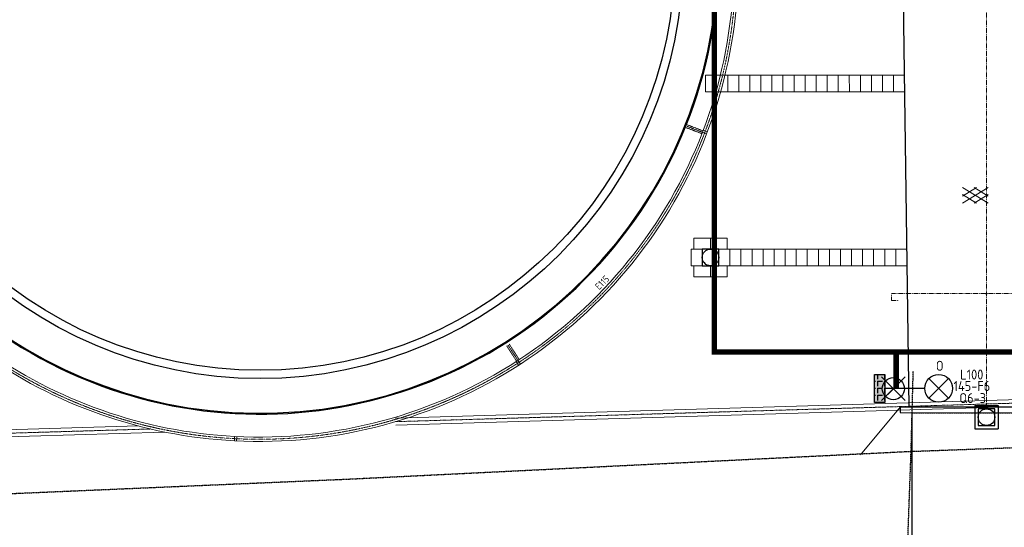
# Model space of a CAD drawing. Header units: metres. Extents: x -270273 to 328371, y -146885 to 591473.
# Tile 44 of 256: x -61774 to -26161, y -55462 to -37103. Entities that reach past the tile are written whole.
import ezdxf
from ezdxf.enums import TextEntityAlignment as Align
from ezdxf.lldxf.tags import DXFTag

# ---------------------------------------------------------------- set-up
doc = ezdxf.new("R2010")
doc.units = ezdxf.units.M
for name, pattern in [('DASHED', [19.05, 12.7, -6.35]), ('RI-AWZI_PROCESLEIDING', [18.45, 6, -1.8, 1.75, -1.8, 1.75, -1.8, 1.75, -1.8]), ('RI-AWZI_TERREINRIOLERING', [19.8, 6, -1.8, 2.4, -1.8, 1.8, -1.8, 2.4, -1.8]), ('STIPPELFIJN', [0.375, 0.25, -0.125])]:
    doc.linetypes.add(name, pattern=pattern)
doc.layers.get('0').update_dxf_attribs({"color": 151})
for name, color, linetype, lineweight in [('B-CO-BC-BETONVORM-G', 50, 'Continuous', 18), ('B-XX-RI-AWZI_PROCESLEIDING-G', 30, 'RI-AWZI_PROCESLEIDING', 18), ('B-XX-RI-AWZI_TERREINRIOLERING-G', 211, 'RI-AWZI_TERREINRIOLERING', 18), ('B-XX-VH-GRASBETON-V', 253, 'Continuous', 18), ('B-XX-VH-VERHARDING-V', 253, 'Continuous', 18)]:
    doc.layers.add(name, color=color, linetype=linetype, lineweight=lineweight)
for name, color, linetype in [('B-ME-IE-VERLICHTING-G', 253, 'Continuous'), ('B-ME-RI-PUT-G', 253, 'Continuous'), ('B-XX-OG-BEBOUWING-G', 1, 'Continuous'), ('B-XX-VH-KANTVERHARDING-G', 253, 'Continuous'), ('B-XX-VH-KANTVERHARDING-GN', 60, 'STIPPELFIJN')]:
    doc.layers.add(name, color=color, linetype=linetype)
doc.layers.add('B-XX-KL-ELEKTRA-G_HDSR', color=190, linetype='HDSR_Elektra', transparency=0.5)
doc.styles.add('BURO-018', font='Isocp.shx', dxfattribs={"height": 360})
doc.styles.get("Standard").update_dxf_attribs({"font": 'iv-font.shx'})
doc.styles.add('WB025', font='ISO.SHX', dxfattribs={"height": 2.5})
tags = doc.linetypes.add('HDSR_Elektra', pattern='A,25,-2,["E",Standard,S=1.5,R=0,X=0,Y=-0.75],-4', length=31).pattern_tags.tags
tags[6] = DXFTag(74, 10)

# ---------------------------------------------------------------- blocks, each defined once
blk = doc.blocks.new('ASFALT')
at = {"layer": 'B-XX-VH-VERHARDING-V', "color": 251}
for p, q in [((0.042, 0.28), (-0.467, -0.025)), ((-0.467, 0.025), (0.042, -0.28)), ((0.467, -0.025), (-0.042, 0.28)), ((-0.042, -0.28), (0.467, 0.025))]:
    blk.add_line(p, q, dxfattribs=at)
for points in [[(0.467, -0.28), (-0.467, 0.28)], [(-0.467, -0.28), (0.467, 0.28)]]:
    blk.add_lwpolyline(points, dxfattribs=at)
blk = doc.blocks.new('E00525')
at = {"linetype": 'ByBlock'}
h = blk.add_hatch(dxfattribs=at)
h.set_pattern_fill('ANGLE', color=0, scale=0.184386, style=0)
h.set_pattern_definition([(360, (-37.6733, -34.0193), (6e-17, 1.287937), [0.93668, -0.351256]), (90, (-37.6733, -34.0193), (-1.287937, 1e-16), [0.93668, -0.351256])])
edge = h.paths.add_edge_path()
edge.add_line((-2.52, 2.86), (2.52, 2.86))
edge.add_line((2.52, 2.86), (2.52, 1))
edge.add_line((2.52, 1), (-2.52, 1))
edge.add_line((-2.52, 1), (-2.52, 2.86))
h = blk.add_hatch(color=0, dxfattribs=at)
edge = h.paths.add_edge_path()
edge.add_line((-2.52, 2.86), (2.52, 2.86))
edge.add_line((2.52, 2.86), (2.52, 1))
edge.add_line((2.52, 1), (-2.52, 1))
edge.add_line((-2.52, 1), (-2.52, 2.86))
at = {"color": 0, "linetype": 'ByBlock'}
for p, q in [((-1.77, 14.39), (1.77, 10.85)), ((1.77, 14.39), (-1.77, 10.85)), ((0, 10.1), (0, 2.86))]:
    blk.add_line(p, q, dxfattribs=at)
blk.add_lwpolyline([(-2.52, 2.86), (2.52, 2.86), (2.52, 1), (-2.52, 1)], close=True, dxfattribs=at)
blk.add_circle((0, 12.62), 2.5, dxfattribs=at)
at = {"color": 0, "linetype": 'ByBlock', "style": 'BURO-018'}
for tag, p in [('E_GKAST', (0, 20.62)), ('E_GROEP', (0, 17.62)), ('E_SGROEP', (4.5, 17.62)), ('E_ARMCODE', (0, 12.62)), ('E_SLET', (4.5, 11.62))]:
    blk.add_attdef(tag, text='', height=1.8, dxfattribs=at).set_placement(p, align=Align.MIDDLE)

msp = doc.modelspace()

# ---------------------------------------------------------------- linework, layer by layer
at = {"layer": 'B-CO-BC-BETONVORM-G'}
for points in [[(-48179.9059, -51516.3192), (38470.3139, -48927.6736), (38453.5216, 5050.3641)], [(-48172.4406, -51766.2077), (38720.3894, -49170.3142), (38703.5215, 5050.4182)], [(-72886.7877, -50760.354), (-71192.1753, -52453.9144), (-56535.3455, -52016.0466)], [(-72710.0659, -50583.5224), (-71091.7801, -52200.8035), (-57492.7001, -51794.5357)]]:
    msp.add_lwpolyline(points, dxfattribs=at)
at = {"layer": 'B-ME-IE-VERLICHTING-G'}
msp.add_lwpolyline([(-29749.4933, -50024.467), (-30597.8313, -50872.3705), (-30173.6623, -50448.4188), (-30597.6141, -50024.2498), (-29749.7106, -50872.5877)], dxfattribs=at)
msp.add_circle((-30173.6623, -50448.4188), 399.808, dxfattribs=at)
at = {"layer": 'B-ME-RI-PUT-G', "ltscale": 0.005}
for p, q in [((-27229.0222, -51053.3017), (-26379.0223, -51053.0373)), ((-27229.0222, -51053.3017), (-27228.7578, -51903.3017)), ((-26379.0223, -51053.0373), (-26378.7578, -51903.0372)), ((-27228.7578, -51903.3017), (-26378.7578, -51903.0372))]:
    msp.add_line(p, q, dxfattribs=at)
at = {"layer": 'B-ME-RI-PUT-G'}
for points in [[(-37086.6449, -46002.5976), (-36486.6449, -46002.468), (-36486.7746, -45402.468), (-37086.7746, -45402.5977)], [(-27103.8252, -51778.2343), (-26503.8252, -51778.1046), (-26503.9549, -51178.1046), (-27103.9549, -51178.2343)]]:
    msp.add_lwpolyline(points, close=True, dxfattribs=at)
for centre in [(-36786.7098, -45702.5328), (-26803.89, -51478.1695)]:
    msp.add_circle(centre, 300, dxfattribs=at)
at = {"layer": 'B-XX-KL-ELEKTRA-G_HDSR', "linetype": 'DASHED', "const_width": 200}
for points in [[(-23436.5288, -51014.3974), (-23436.9382, -49120.35), (-36648.9993, -49123.2057), (-36656.1858, -15874.5623)], [(-30074.8541, -50408.9685), (-30075.1318, -49124.3091)]]:
    msp.add_lwpolyline(points, dxfattribs=at)
at = {"layer": 'B-XX-OG-BEBOUWING-G'}
msp.add_lwpolyline([(-63042.2222, -48045.4311, 14.4468783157), (-66283.6615, -44822.7304), (-68754.7089, -47264.0769), (-65514.4611, -50485.8825)], format="xyb", close=True, dxfattribs=at)
msp.add_lwpolyline([(-55453.4375, -18397.8546, 18.8653706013), (-51955.3808, -18264.922)], format="xyb", dxfattribs=at)
for radius in [15300, 15000]:
    msp.add_circle((-53079.2187, -34783.0034), radius, dxfattribs=at)
at = {"layer": 'B-XX-RI-AWZI_PROCESLEIDING-G'}
for points in [[(-48176.1732, -51641.2634), (38595.3517, -49048.9939), (38578.5216, 5050.3911)], [(-72798.4268, -50671.9382), (-71141.9777, -52327.3589), (-57041.3168, -51906.1065)]]:
    msp.add_lwpolyline(points, dxfattribs=at)
at = {"layer": 'B-XX-RI-AWZI_TERREINRIOLERING-G', "linetype": 'Continuous'}
for p, q in [((-37077.2186, -41175.5295), (-36927.8251, -41232.8144)), ((-37048.5761, -41100.8327), (-36899.1826, -41158.1177)), ((-43819.4465, -49468.331), (-43732.2559, -49602.4869)), ((-43752.3686, -49424.7357), (-43665.178, -49558.8916)), ((-54001.4396, -52174.9261), (-54009.7557, -52334.7098)), ((-53921.5478, -52179.0841), (-53929.8639, -52338.8679))]:
    msp.add_line(p, q, dxfattribs=at)
for points in [[(-63215.1111, -49106.3357, 0.1436279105), (-54009.7557, -52334.7098, 0.1583844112), (-43665.178, -49558.8916, 0.1583844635), (-36927.8251, -41232.8144, 0.1583844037), (-36371.1361, -30536.7655, 0.0923313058), (-39110.3996, -24812.0813), (-32686.1223, -18383.8056, 0.1989123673), (-32638.7092, -18269.2396), (-32638.8951, -17671.7651)], [(-63121.8062, -48976.3581, 0.1436279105), (-54001.4396, -52174.9261, 0.1583844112), (-43752.3686, -49424.7357, 0.1583844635), (-37077.2186, -41175.5295, 0.1583844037), (-36525.6693, -30578.2322, 0.0943407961), (-39320.7374, -24796.2054), (-32799.2946, -18270.7037, 0.198912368), (-32798.7092, -18269.2893), (-32798.8951, -17671.8149)]]:
    msp.add_lwpolyline(points, format="xyb", dxfattribs=at)
at = {"layer": 'B-XX-RI-AWZI_TERREINRIOLERING-G'}
msp.add_lwpolyline([(-63168.4587, -49041.3469, 0.1436279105), (-54005.5977, -52254.8179, 0.1583844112), (-43708.7733, -49491.8136, 0.1583844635), (-37002.5219, -41204.1719, 0.1583844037), (-36448.4027, -30557.4988, 0.093331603), (-39215.4706, -24804.0454), (-32742.7084, -18327.2547, 0.1989123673), (-32718.7092, -18269.2644), (-32718.8951, -17671.79)], format="xyb", dxfattribs=at)
for points in [[(-26812.3659, -24244.9528), (-26804.026, -51053.1695)], [(-26812.3659, -24244.9528), (-26804.026, -51053.1695)], [(-37625.1849, -40906.4725), (-37057.6084, -41124.142)], [(-37664.5734, -41009.1786), (-37096.9919, -41226.85)], [(-37644.8791, -40957.8256), (-37002.5225, -41204.1737)], [(-25180.1144, -47009.331), (-29380.1142, -47010.6376)], [(-43798.5305, -49454.6322), (-44158.0766, -48901.355)], [(-43708.7745, -49491.8144), (-44111.959, -48871.3856)], [(-43706.2984, -49394.6887), (-44065.8414, -48841.4162)]]:
    msp.add_lwpolyline(points, dxfattribs=at)
at = {"layer": 'B-XX-RI-AWZI_TERREINRIOLERING-G', "flags": 128}
msp.add_lwpolyline([(-29987.847, -47260.6875), (-30237.847, -47260.7415), (-30237.9011, -47010.7416), (-29380.1142, -47010.6376)], dxfattribs=at)
at = {"layer": 'B-XX-RI-AWZI_TERREINRIOLERING-G'}
msp.add_circle((-26805.2838, -47009.8817), 25, dxfattribs=at)
at = {"layer": 'B-XX-VH-GRASBETON-V'}
for points in [[(-36966.3449, -39708.4916), (-36566.3449, -39708.4052), (-36566.4746, -39108.4052), (-36966.4746, -39108.4917)], [(-36566.3449, -39708.4052), (-36166.3449, -39708.3187), (-36166.4746, -39108.3187), (-36566.4746, -39108.4052)], [(-36166.3449, -39708.3187), (-35766.3449, -39708.2323), (-35766.4746, -39108.2323), (-36166.4746, -39108.3187)], [(-35766.3449, -39708.2323), (-35366.3449, -39708.1458), (-35366.4746, -39108.1458), (-35766.4746, -39108.2323)], [(-35366.3449, -39708.1458), (-34966.3449, -39708.0593), (-34966.4746, -39108.0594), (-35366.4746, -39108.1458)], [(-34966.3449, -39708.0593), (-34566.345, -39707.9729), (-34566.4746, -39107.9729), (-34966.4746, -39108.0594)], [(-34566.345, -39707.9729), (-34166.345, -39707.8864), (-34166.4747, -39107.8864), (-34566.4746, -39107.9729)], [(-34166.345, -39707.8864), (-33766.345, -39707.8), (-33766.4747, -39107.8), (-34166.4747, -39107.8864)], [(-33766.345, -39707.8), (-33366.345, -39707.7135), (-33366.4747, -39107.7135), (-33766.4747, -39107.8)], [(-33366.345, -39707.7135), (-32966.345, -39707.6271), (-32966.4747, -39107.6271), (-33366.4747, -39107.7135)], [(-32966.345, -39707.6271), (-32566.345, -39707.5406), (-32566.4747, -39107.5406), (-32966.4747, -39107.6271)], [(-32566.345, -39707.5406), (-32166.345, -39707.4541), (-32166.4747, -39107.4542), (-32566.4747, -39107.5406)], [(-32166.345, -39707.4541), (-31766.345, -39707.3677), (-31766.4747, -39107.3677), (-32166.4747, -39107.4542)], [(-31766.345, -39707.3677), (-31366.345, -39707.2812), (-31366.4747, -39107.2812), (-31766.4747, -39107.3677)], [(-31366.345, -39707.2812), (-30966.345, -39707.1948), (-30966.4747, -39107.1948), (-31366.4747, -39107.2812)], [(-30966.345, -39707.1948), (-30566.345, -39707.1083), (-30566.4747, -39107.1083), (-30966.4747, -39107.1948)], [(-30566.345, -39707.1083), (-30166.3451, -39707.0218), (-30166.4747, -39107.0219), (-30566.4747, -39107.1083)], [(-30166.3451, -39707.0218), (-29766.3451, -39706.9354), (-29766.4748, -39106.9354), (-30166.4747, -39107.0219)], [(-36786.7746, -45402.5328), (-36786.8611, -45002.5328), (-37386.8611, -45002.6625), (-37386.7746, -45402.6625)], [(-36186.7746, -45402.4031), (-36186.8611, -45002.4031), (-36786.8611, -45002.5328), (-36786.7746, -45402.5328)], [(-37486.6449, -46002.6841), (-37086.6449, -46002.5976), (-37086.7746, -45402.5977), (-37486.7746, -45402.6841)], [(-36486.6449, -46002.468), (-36086.645, -46002.3815), (-36086.7746, -45402.3815), (-36486.7746, -45402.468)], [(-36086.645, -46002.3815), (-35686.645, -46002.295), (-35686.7747, -45402.2951), (-36086.7746, -45402.3815)], [(-35686.645, -46002.295), (-35286.645, -46002.2086), (-35286.7747, -45402.2086), (-35686.7747, -45402.2951)], [(-35286.645, -46002.2086), (-34886.645, -46002.1221), (-34886.7747, -45402.1221), (-35286.7747, -45402.2086)], [(-34886.645, -46002.1221), (-34486.645, -46002.0357), (-34486.7747, -45402.0357), (-34886.7747, -45402.1221)], [(-34486.645, -46002.0357), (-34086.645, -46001.9492), (-34086.7747, -45401.9492), (-34486.7747, -45402.0357)], [(-34086.645, -46001.9492), (-33686.645, -46001.8628), (-33686.7747, -45401.8628), (-34086.7747, -45401.9492)], [(-33686.645, -46001.8628), (-33286.645, -46001.7763), (-33286.7747, -45401.7763), (-33686.7747, -45401.8628)], [(-33286.645, -46001.7763), (-32886.645, -46001.6898), (-32886.7747, -45401.6898), (-33286.7747, -45401.7763)], [(-32886.645, -46001.6898), (-32486.645, -46001.6034), (-32486.7747, -45401.6034), (-32886.7747, -45401.6898)], [(-32486.645, -46001.6034), (-32086.6451, -46001.5169), (-32086.7747, -45401.5169), (-32486.7747, -45401.6034)], [(-32086.6451, -46001.5169), (-31686.6451, -46001.4305), (-31686.7747, -45401.4305), (-32086.7747, -45401.5169)], [(-31686.6451, -46001.4305), (-31286.6451, -46001.344), (-31286.7748, -45401.344), (-31686.7747, -45401.4305)], [(-31286.6451, -46001.344), (-30886.6451, -46001.2575), (-30886.7748, -45401.2576), (-31286.7748, -45401.344)], [(-30886.6451, -46001.2575), (-30486.6451, -46001.1711), (-30486.7748, -45401.1711), (-30886.7748, -45401.2576)], [(-30486.6451, -46001.1711), (-30086.6451, -46001.0846), (-30086.7748, -45401.0846), (-30486.7748, -45401.1711)], [(-30086.6451, -46001.0846), (-29686.6451, -46000.9982), (-29686.7748, -45400.9982), (-30086.7748, -45401.0846)], [(-36786.5585, -46402.5328), (-36786.6449, -46002.5328), (-37386.6449, -46002.6625), (-37386.5585, -46402.6625)], [(-36186.5585, -46402.4031), (-36186.645, -46002.4031), (-36786.6449, -46002.5328), (-36786.5585, -46402.5328)]]:
    msp.add_lwpolyline(points, close=True, dxfattribs=at)
at = {"layer": 'B-XX-VH-KANTVERHARDING-G'}
msp.add_lwpolyline([(-29605.5667, -51115.8648), (-29820.0243, -35503.9589), (-29766.3157, -23962.8683), (-29766.554, -22860.6358, 0.4142135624), (-34237.52, -18391.6021), (-50511.983, -18395.1198)], format="xyb", dxfattribs=at)
for points in [[(-29921.7991, -51315.8413), (-24471.4111, -51316.2454), (-24471.3962, -51116.2454), (-29921.7843, -51115.8413), (-29921.741, -51315.8413)], [(-29491.2629, -59105.4156), (-29491.1316, -51317.3304), (-24533.6515, -51309.0233), (-24451.4364, -59058.9641)]]:
    msp.add_lwpolyline(points, dxfattribs=at)
at = {"layer": 'B-XX-VH-KANTVERHARDING-GN'}
for p, q in [((-29532.4505, -52728.0887), (-29454.1517, -49810.268)), ((-29491.1316, -51317.3304), (-24322.6537, -51332.4978)), ((-29789.3394, -59675.5005), (-29532.4505, -52728.0887))]:
    msp.add_line(p, q, dxfattribs=at)
for points in [[(-29617.4446, -52718.0673), (-24485.4043, -52531.0441)], [(-140356.968, -54907.7624), (-138467.0163, -54998.3242), (-98439.949, -55345.9754), (-78966.7129, -54966.7942), (-49899.8734, -53717.8587), (-29617.4446, -52718.0673)]]:
    msp.add_lwpolyline(points, dxfattribs=at)
at = {"layer": 'B-XX-VH-VERHARDING-V'}
msp.add_lwpolyline([(-29921.7843, -51115.8413), (-31357.2578, -52840.9317)], dxfattribs=at)

# ---------------------------------------------------------------- block references
at = {"layer": 'B-ME-IE-VERLICHTING-G'}
ref = msp.add_blockref('E00525', (-31057.2327, -50438.5319), dxfattribs=dict(at, xscale=199.9999999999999, yscale=199.9999999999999, zscale=199.9999999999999, rotation=270.0124063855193))
ref.add_attrib('E_SGROEP', 'Q6-3', dxfattribs={"layer": '0', "color": 1, "linetype": 'ByBlock', "height": 360, "rotation": 0.01240505, "style": 'BURO-018'}).set_placement((-27304.6367, -50787.9429), align=Align.MIDDLE)
ref.add_attrib('E_GKAST', 'L100', dxfattribs={"layer": '0', "color": 1, "linetype": 'ByBlock', "height": 360, "rotation": 0.01240505, "style": 'BURO-018'}).set_placement((-27337.7771, -49937.6074), align=Align.MIDDLE)
ref.add_attrib('E_GROEP', '145-F6', dxfattribs={"layer": '0', "color": 1, "linetype": 'ByBlock', "height": 360, "rotation": 0.01240505, "style": 'BURO-018'}).set_placement((-27334.6244, -50351.4729), align=Align.MIDDLE)
ref.add_attrib('E_SLET', 'O', dxfattribs={"layer": '0', "color": 1, "linetype": 'ByBlock', "height": 360, "rotation": 0.01240505, "style": 'BURO-018'}).set_placement((-28496.0806, -49620.0526), align=Align.MIDDLE)
at = {"layer": 'B-XX-VH-VERHARDING-V', "xscale": 1000, "yscale": 1000, "zscale": 1000, "rotation": 0.01238424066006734}
msp.add_blockref('ASFALT', (-27210.7849, -43455.2026), dxfattribs=at)

# ---------------------------------------------------------------- texts
at = {"layer": 'B-XX-RI-AWZI_TERREINRIOLERING-G', "style": 'WB025'}
msp.add_text('E115', height=250, rotation=45.01782415, dxfattribs=at).set_placement((-40813.9365, -46894.3197))

doc.saveas('drawing.dxf')
